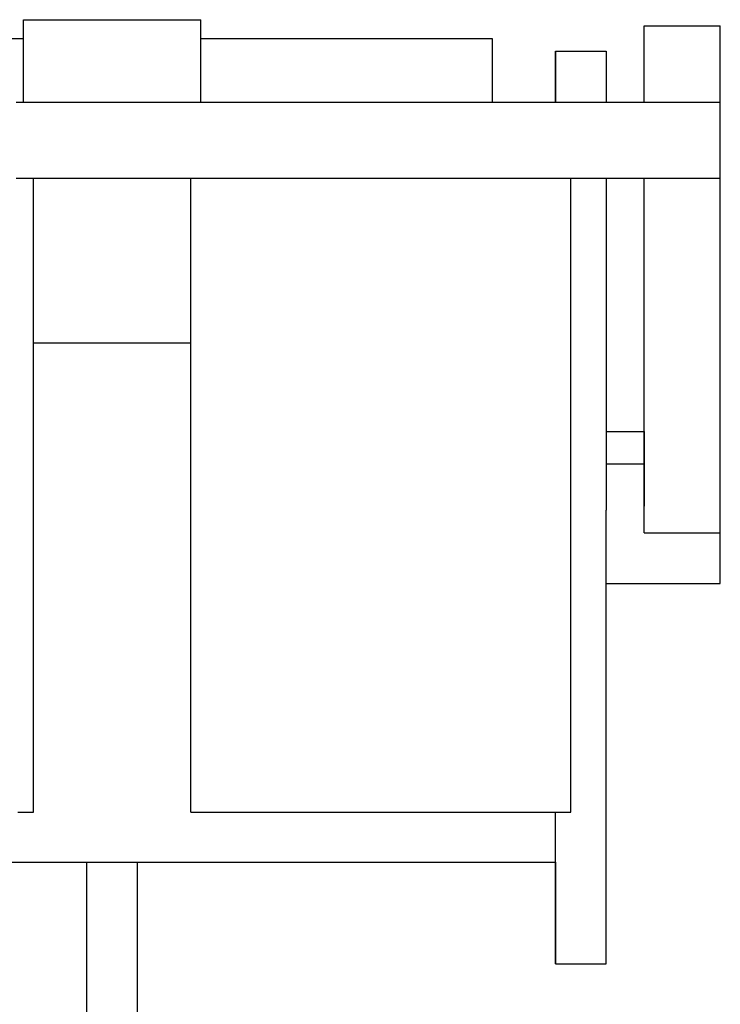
# Model space of a CAD drawing. Header units: millimetres. Extents: x -48 to 48, y -733 to -111.
# Tile 3 of 3: x -7 to 48, y -189 to -111. Entities that reach past the tile are written whole.
import ezdxf

# ---------------------------------------------------------------- set-up
doc = ezdxf.new("R2010")
doc.units = ezdxf.units.MM
doc.layers.add('VISIBLE', color=7, linetype='Continuous')

msp = doc.modelspace()

# ---------------------------------------------------------------- linework, layer by layer
at = {"layer": 'VISIBLE'}
for p, q in [((-6.996, -117.987), (-6.996, -111.488)), ((-6.996, -111.488), (-6.983, -111.488)), ((-6.996, -111.488), (-6.976, -111.488)), ((-6.983, -111.488), (-6.91, -111.488)), ((-6.976, -111.488), (-6.938, -111.488)), ((-6.938, -111.488), (-6.879, -111.488)), ((-6.91, -111.488), (-6.787, -111.488)), ((-6.879, -111.488), (-6.798, -111.488)), ((-6.798, -111.488), (-6.696, -111.488)), ((-6.787, -111.488), (-6.623, -111.488)), ((-6.696, -111.488), (-6.57, -111.487)), ((-6.623, -111.488), (-6.428, -111.488)), ((-6.57, -111.487), (-6.421, -111.487)), ((-6.428, -111.488), (-6.208, -111.488)), ((-6.421, -111.487), (-6.247, -111.487)), ((-6.247, -111.487), (-6.05, -111.487)), ((-6.208, -111.488), (-5.972, -111.488)), ((-6.05, -111.487), (-5.828, -111.487)), ((-5.972, -111.488), (-5.724, -111.488)), ((-5.828, -111.487), (-5.582, -111.487)), ((-5.724, -111.488), (-5.453, -111.488)), ((-5.582, -111.487), (-5.313, -111.487)), ((-5.453, -111.488), (-5.139, -111.488)), ((-5.313, -111.487), (-5.021, -111.487)), ((-5.139, -111.488), (-4.779, -111.488)), ((-5.021, -111.487), (-4.709, -111.487)), ((-4.779, -111.488), (-4.368, -111.488)), ((-4.709, -111.487), (-4.377, -111.487)), ((-4.377, -111.487), (-4.027, -111.487)), ((-4.368, -111.488), (-3.903, -111.488)), ((-4.027, -111.487), (-3.662, -111.487)), ((-3.903, -111.488), (-3.381, -111.488)), ((-3.662, -111.487), (-3.283, -111.487)), ((-3.381, -111.488), (-2.801, -111.488)), ((-3.283, -111.487), (-2.893, -111.487)), ((-2.893, -111.487), (-2.494, -111.487)), ((-2.801, -111.488), (-2.163, -111.489)), ((-2.494, -111.487), (-2.089, -111.487)), ((-2.163, -111.489), (-1.824, -111.489)), ((-2.089, -111.487), (-1.68, -111.487)), ((-1.824, -111.489), (-1.471, -111.489)), ((-1.68, -111.487), (-1.269, -111.487)), ((-1.471, -111.489), (-1.106, -111.489)), ((-1.269, -111.487), (-0.86, -111.487)), ((-1.106, -111.489), (-0.73, -111.489)), ((-0.86, -111.487), (-0.453, -111.487)), ((-0.73, -111.489), (-0.343, -111.489)), ((-0.453, -111.487), (-0.051, -111.487)), ((-0.343, -111.489), (0.051, -111.489)), ((-0.051, -111.487), (0.343, -111.487)), ((0.051, -111.489), (0.453, -111.489)), ((0.343, -111.487), (0.73, -111.487)), ((0.453, -111.489), (0.86, -111.489)), ((0.73, -111.487), (1.106, -111.487)), ((0.86, -111.489), (1.269, -111.489)), ((1.106, -111.487), (1.471, -111.487)), ((1.269, -111.489), (1.68, -111.489)), ((1.471, -111.487), (1.824, -111.487)), ((1.68, -111.489), (2.089, -111.489)), ((1.824, -111.487), (2.163, -111.487)), ((2.089, -111.489), (2.494, -111.488)), ((2.163, -111.487), (2.801, -111.487)), ((2.494, -111.488), (2.893, -111.488)), ((2.801, -111.487), (3.381, -111.487)), ((2.893, -111.488), (3.283, -111.488)), ((3.283, -111.488), (3.662, -111.488)), ((3.381, -111.487), (3.903, -111.487)), ((3.662, -111.488), (4.027, -111.488)), ((3.903, -111.487), (4.368, -111.487)), ((4.027, -111.488), (4.377, -111.488)), ((4.368, -111.487), (4.779, -111.487)), ((4.377, -111.488), (4.709, -111.488)), ((4.709, -111.488), (5.021, -111.488)), ((4.779, -111.487), (5.139, -111.487)), ((5.021, -111.488), (5.313, -111.488)), ((5.139, -111.487), (5.453, -111.487)), ((5.313, -111.488), (5.582, -111.488)), ((5.453, -111.487), (5.724, -111.487)), ((5.582, -111.488), (5.828, -111.488)), ((5.724, -111.487), (5.972, -111.487)), ((5.828, -111.488), (6.05, -111.488)), ((5.972, -111.487), (6.208, -111.487)), ((6.05, -111.488), (6.247, -111.488)), ((6.208, -111.487), (6.428, -111.487)), ((6.247, -111.488), (6.421, -111.488)), ((6.421, -111.488), (6.57, -111.488)), ((6.428, -111.487), (6.623, -111.487)), ((6.57, -111.488), (6.696, -111.488)), ((6.623, -111.487), (6.787, -111.488)), ((6.696, -111.488), (6.798, -111.488)), ((6.787, -111.488), (6.91, -111.488)), ((6.798, -111.488), (6.879, -111.488)), ((6.879, -111.488), (6.938, -111.488)), ((6.91, -111.488), (6.983, -111.488)), ((6.938, -111.488), (6.976, -111.488)), ((6.976, -111.488), (6.996, -111.488)), ((6.983, -111.488), (6.996, -111.488)), ((6.996, -117.987), (6.996, -111.488)), ((41.988, -117.984), (41.988, -111.968)), ((41.988, -111.968), (41.989, -111.971)), ((41.988, -111.968), (47.986, -111.968)), ((41.989, -117.984), (41.989, -111.971)), ((41.989, -111.971), (47.988, -111.971)), ((47.986, -111.968), (47.988, -111.971)), ((47.988, -117.987), (47.988, -111.971)), ((-29.994, -112.976), (-6.996, -112.976)), ((6.996, -112.976), (29.994, -112.976)), ((29.994, -112.976), (29.994, -112.976)), ((29.994, -112.976), (29.994, -112.99)), ((29.994, -112.99), (29.994, -113.041)), ((29.994, -113.041), (29.994, -113.127)), ((29.994, -113.127), (29.994, -113.244)), ((29.994, -113.244), (29.994, -113.39)), ((29.994, -113.39), (29.994, -113.563)), ((29.994, -113.563), (29.994, -113.76)), ((29.994, -113.76), (29.994, -113.979)), ((29.994, -113.979), (29.994, -114.216)), ((34.99, -114.044), (34.991, -113.992)), ((34.99, -114.127), (34.99, -114.044)), ((34.99, -114.241), (34.99, -114.127)), ((34.991, -113.992), (34.991, -113.97)), ((34.991, -113.97), (34.991, -113.977)), ((34.991, -113.97), (38.989, -113.97)), ((34.991, -113.977), (34.991, -114.013)), ((34.991, -114.013), (34.991, -114.076)), ((34.991, -114.076), (34.991, -114.166)), ((34.991, -114.166), (34.991, -114.281)), ((38.989, -113.97), (38.989, -113.97)), ((38.989, -113.97), (38.99, -113.977)), ((38.99, -113.977), (38.99, -114.013)), ((38.99, -114.013), (38.99, -114.076)), ((38.99, -114.076), (38.99, -114.166)), ((38.99, -114.166), (38.99, -114.281)), ((29.994, -114.216), (29.994, -114.469)), ((29.994, -114.469), (29.994, -114.736)), ((29.994, -114.736), (29.994, -115.015)), ((34.99, -114.387), (34.99, -114.241)), ((34.99, -114.565), (34.99, -114.387)), ((34.99, -114.776), (34.99, -114.565)), ((34.99, -115.02), (34.99, -114.776)), ((34.991, -114.281), (34.991, -114.422)), ((34.991, -114.422), (34.991, -114.586)), ((34.991, -114.586), (34.991, -114.774)), ((34.991, -114.774), (34.991, -114.983)), ((38.99, -114.281), (38.99, -114.422)), ((38.99, -114.422), (38.99, -114.586)), ((38.99, -114.586), (38.99, -114.774)), ((38.99, -114.774), (38.99, -114.983)), ((29.994, -115.015), (29.994, -115.303)), ((29.994, -115.303), (29.994, -115.599)), ((29.994, -115.599), (29.994, -115.902)), ((34.99, -115.298), (34.99, -115.02)), ((34.99, -115.609), (34.99, -115.298)), ((34.99, -115.953), (34.99, -115.609)), ((34.991, -114.983), (34.991, -115.213)), ((34.991, -115.213), (34.991, -115.463)), ((34.991, -115.463), (34.991, -115.732)), ((38.99, -114.983), (38.99, -115.213)), ((38.99, -115.213), (38.99, -115.463)), ((38.99, -115.463), (38.99, -115.732)), ((29.994, -115.902), (29.994, -116.208)), ((29.994, -116.208), (29.994, -116.518)), ((34.99, -116.331), (34.99, -115.953)), ((34.99, -116.742), (34.99, -116.331)), ((34.991, -115.732), (34.991, -116.019)), ((34.991, -116.019), (34.991, -116.323)), ((34.991, -116.323), (34.991, -116.643)), ((38.99, -115.732), (38.99, -116.019)), ((38.99, -116.019), (38.99, -116.323)), ((38.99, -116.323), (38.99, -116.643)), ((29.994, -116.518), (29.994, -116.829)), ((29.994, -116.829), (29.994, -117.453)), ((34.99, -117.186), (34.99, -116.742)), ((34.99, -117.663), (34.99, -117.186)), ((34.991, -116.643), (34.991, -116.978)), ((34.991, -116.978), (34.991, -117.327)), ((38.99, -116.643), (38.99, -116.978)), ((38.99, -116.978), (38.99, -117.327)), ((-7.584, -117.993), (-6.303, -117.993)), ((-7.298, -117.981), (-6.996, -117.981)), ((-6.996, -117.987), (-6.983, -117.987)), ((-6.996, -117.987), (-6.996, -117.987)), ((-6.983, -117.987), (-6.91, -117.987)), ((-6.91, -117.987), (-6.787, -117.987)), ((-6.787, -117.987), (-6.623, -117.987)), ((-6.623, -117.987), (-6.428, -117.987)), ((-6.428, -117.987), (-6.208, -117.987)), ((-6.303, -117.993), (-5.004, -117.993)), ((-6.208, -117.987), (-5.972, -117.987)), ((-5.972, -117.987), (-5.724, -117.987)), ((-5.724, -117.987), (-5.453, -117.988)), ((-5.453, -117.988), (-5.139, -117.988)), ((-5.139, -117.988), (-4.779, -117.988)), ((-5.004, -117.993), (-3.688, -117.993)), ((-4.779, -117.988), (-4.368, -117.988)), ((-4.368, -117.988), (-3.903, -117.988)), ((-3.903, -117.988), (-3.381, -117.988)), ((-3.688, -117.993), (-2.355, -117.993)), ((-3.381, -117.988), (-2.801, -117.988)), ((-2.801, -117.988), (-2.163, -117.988)), ((-2.355, -117.993), (-1.008, -117.993)), ((-2.163, -117.988), (-1.824, -117.988)), ((-1.824, -117.988), (-1.471, -117.988)), ((-1.471, -117.988), (-1.106, -117.988)), ((-1.106, -117.988), (-0.73, -117.988)), ((-1.008, -117.993), (0.352, -117.993)), ((-0.73, -117.988), (-0.343, -117.988)), ((-0.343, -117.988), (0.051, -117.988)), ((0.051, -117.988), (0.453, -117.988)), ((0.352, -117.993), (1.724, -117.993)), ((0.453, -117.988), (0.86, -117.988)), ((0.86, -117.988), (1.269, -117.988)), ((1.269, -117.988), (1.68, -117.988)), ((1.68, -117.988), (2.089, -117.988)), ((1.724, -117.993), (3.106, -117.993)), ((2.089, -117.988), (2.494, -117.988)), ((2.494, -117.988), (2.893, -117.988)), ((2.893, -117.988), (3.283, -117.988)), ((3.106, -117.993), (4.497, -117.993)), ((3.283, -117.988), (3.662, -117.988)), ((3.662, -117.988), (4.027, -117.988)), ((4.027, -117.988), (4.377, -117.988)), ((4.377, -117.988), (4.709, -117.988)), ((4.497, -117.993), (5.896, -117.993)), ((4.709, -117.988), (5.021, -117.988)), ((5.021, -117.988), (5.313, -117.988)), ((5.313, -117.988), (5.582, -117.988)), ((5.582, -117.988), (5.828, -117.987)), ((5.828, -117.987), (6.05, -117.987)), ((5.896, -117.993), (7.299, -117.993)), ((6.05, -117.987), (6.247, -117.987)), ((6.247, -117.987), (6.421, -117.987)), ((6.421, -117.987), (6.57, -117.987)), ((6.57, -117.987), (6.696, -117.987)), ((6.696, -117.987), (6.798, -117.987)), ((6.798, -117.987), (6.879, -117.987)), ((6.879, -117.987), (6.938, -117.987)), ((6.938, -117.987), (6.976, -117.987)), ((6.976, -117.987), (6.996, -117.987)), ((6.996, -117.981), (7.583, -117.981)), ((6.996, -117.987), (6.996, -117.987)), ((7.299, -117.993), (8.705, -117.993)), ((7.583, -117.981), (8.844, -117.981)), ((8.705, -117.993), (10.114, -117.993)), ((8.844, -117.981), (10.085, -117.981)), ((10.085, -117.981), (11.305, -117.982)), ((10.114, -117.993), (11.521, -117.993)), ((11.305, -117.982), (12.504, -117.982)), ((11.521, -117.993), (12.926, -117.992)), ((12.504, -117.982), (13.679, -117.982)), ((12.926, -117.992), (14.326, -117.992)), ((13.679, -117.982), (14.832, -117.982)), ((14.326, -117.992), (15.72, -117.992)), ((14.832, -117.982), (15.961, -117.982)), ((15.72, -117.992), (17.105, -117.992)), ((15.961, -117.982), (17.067, -117.982)), ((17.067, -117.982), (18.148, -117.982)), ((17.105, -117.992), (18.479, -117.992)), ((18.148, -117.982), (19.204, -117.982)), ((18.479, -117.992), (19.84, -117.992)), ((19.204, -117.982), (20.236, -117.982)), ((19.84, -117.992), (21.186, -117.992)), ((20.236, -117.982), (21.243, -117.982)), ((21.186, -117.992), (22.515, -117.992)), ((21.243, -117.982), (22.225, -117.982)), ((22.225, -117.982), (23.181, -117.982)), ((22.515, -117.992), (23.824, -117.992)), ((23.181, -117.982), (24.113, -117.982)), ((23.824, -117.992), (25.113, -117.992)), ((24.113, -117.982), (25.02, -117.982)), ((25.02, -117.982), (25.902, -117.982)), ((25.113, -117.992), (26.378, -117.992)), ((25.902, -117.982), (26.76, -117.982)), ((26.378, -117.992), (27.618, -117.992)), ((26.76, -117.982), (27.593, -117.982)), ((27.593, -117.982), (28.403, -117.982)), ((27.618, -117.992), (28.83, -117.992)), ((28.403, -117.982), (29.188, -117.983)), ((28.83, -117.992), (30.015, -117.991)), ((29.188, -117.983), (29.949, -117.983)), ((29.949, -117.983), (30.688, -117.983)), ((29.994, -117.453), (29.994, -117.983)), ((30.015, -117.991), (31.168, -117.991)), ((30.688, -117.983), (31.404, -117.983)), ((31.168, -117.991), (32.29, -117.991)), ((31.404, -117.983), (32.097, -117.983)), ((32.097, -117.983), (32.768, -117.983)), ((32.29, -117.991), (33.379, -117.991)), ((32.768, -117.983), (33.417, -117.983)), ((33.379, -117.991), (34.432, -117.991)), ((33.417, -117.983), (34.045, -117.983)), ((34.045, -117.983), (34.652, -117.983)), ((34.432, -117.991), (35.45, -117.991)), ((34.652, -117.983), (35.239, -117.983)), ((34.99, -117.983), (34.99, -117.663)), ((34.991, -117.327), (34.991, -117.689)), ((34.991, -117.689), (34.991, -117.983)), ((35.239, -117.983), (36.353, -117.983)), ((35.45, -117.991), (36.43, -117.991)), ((36.353, -117.983), (37.391, -117.983)), ((36.43, -117.991), (37.372, -117.991)), ((37.372, -117.991), (38.276, -117.99)), ((37.391, -117.983), (38.356, -117.984)), ((38.276, -117.99), (39.139, -117.99)), ((38.356, -117.984), (39.252, -117.984)), ((38.99, -117.327), (38.99, -117.689)), ((38.99, -117.689), (38.99, -117.984)), ((39.139, -117.99), (39.962, -117.99)), ((39.252, -117.984), (40.109, -117.984)), ((39.962, -117.99), (40.744, -117.99)), ((40.109, -117.984), (40.951, -117.984)), ((40.744, -117.99), (41.484, -117.99)), ((40.951, -117.984), (41.773, -117.984)), ((41.484, -117.99), (42.183, -117.99)), ((41.773, -117.984), (42.571, -117.984)), ((42.183, -117.99), (42.841, -117.99)), ((42.571, -117.984), (42.959, -117.984)), ((42.841, -117.99), (43.456, -117.989)), ((42.959, -117.984), (43.34, -117.985)), ((43.34, -117.985), (43.712, -117.985)), ((43.456, -117.989), (44.03, -117.989)), ((43.712, -117.985), (44.075, -117.985)), ((44.03, -117.989), (44.563, -117.989)), ((44.075, -117.985), (44.427, -117.985)), ((44.427, -117.985), (44.768, -117.985)), ((44.563, -117.989), (45.054, -117.989)), ((44.768, -117.985), (45.098, -117.985)), ((45.054, -117.989), (45.505, -117.989)), ((45.098, -117.985), (45.415, -117.985)), ((45.415, -117.985), (45.719, -117.985)), ((45.505, -117.989), (45.915, -117.989)), ((45.719, -117.985), (46.008, -117.985)), ((45.915, -117.989), (46.286, -117.989)), ((46.008, -117.985), (46.282, -117.986)), ((46.282, -117.986), (46.539, -117.986)), ((46.286, -117.989), (46.618, -117.988)), ((46.539, -117.986), (46.779, -117.986)), ((46.618, -117.988), (46.912, -117.988)), ((46.779, -117.986), (47.001, -117.986)), ((46.912, -117.988), (47.168, -117.988)), ((47.001, -117.986), (47.203, -117.986)), ((47.168, -117.988), (47.388, -117.988)), ((47.203, -117.986), (47.385, -117.986)), ((47.385, -117.986), (47.546, -117.986)), ((47.388, -117.988), (47.572, -117.988)), ((47.546, -117.986), (47.683, -117.986)), ((47.572, -117.988), (47.722, -117.988)), ((47.683, -117.986), (47.797, -117.987)), ((47.722, -117.988), (47.837, -117.987)), ((47.797, -117.987), (47.887, -117.987)), ((47.837, -117.987), (47.921, -117.987)), ((47.887, -117.987), (47.95, -117.987)), ((47.921, -117.987), (47.973, -117.987)), ((47.95, -117.987), (47.986, -117.987)), ((47.973, -117.987), (47.994, -117.987)), ((47.986, -117.987), (47.994, -117.987)), ((47.994, -123.986), (47.994, -117.987)), ((-7.584, -123.992), (-6.303, -123.992)), ((-6.303, -123.992), (-5.004, -123.992)), ((-6.202, -173.977), (-6.202, -123.992)), ((-6.202, -173.985), (-6.202, -123.992)), ((-5.004, -123.992), (-3.688, -123.992)), ((-3.688, -123.992), (-2.355, -123.992)), ((-2.355, -123.992), (-1.008, -123.992)), ((-1.008, -123.992), (0.352, -123.992)), ((0.352, -123.992), (1.724, -123.992)), ((1.724, -123.992), (3.106, -123.992)), ((3.106, -123.992), (4.497, -123.992)), ((4.497, -123.992), (5.896, -123.992)), ((5.896, -123.992), (7.299, -123.992)), ((6.202, -173.985), (6.202, -123.992)), ((6.202, -173.977), (6.202, -123.992)), ((7.299, -123.992), (8.705, -123.992)), ((8.705, -123.992), (10.114, -123.992)), ((10.114, -123.992), (11.521, -123.992)), ((11.521, -123.992), (12.926, -123.992)), ((12.926, -123.992), (14.326, -123.992)), ((14.326, -123.992), (15.72, -123.992)), ((15.72, -123.992), (17.105, -123.992)), ((17.105, -123.992), (18.479, -123.992)), ((18.479, -123.992), (19.84, -123.992)), ((19.84, -123.992), (21.186, -123.992)), ((21.186, -123.992), (22.515, -123.992)), ((22.515, -123.992), (23.824, -123.992)), ((23.824, -123.992), (25.113, -123.991)), ((25.113, -123.991), (26.378, -123.991)), ((26.378, -123.991), (27.618, -123.991)), ((27.618, -123.991), (28.83, -123.991)), ((28.83, -123.991), (30.015, -123.991)), ((30.015, -123.991), (31.168, -123.991)), ((31.168, -123.991), (32.29, -123.991)), ((32.29, -123.991), (33.379, -123.991)), ((33.379, -123.991), (34.432, -123.991)), ((34.432, -123.991), (35.45, -123.99)), ((35.45, -123.99), (36.43, -123.99)), ((36.194, -173.985), (36.194, -123.99)), ((36.43, -123.99), (37.372, -123.99)), ((37.372, -123.99), (38.276, -123.99)), ((38.276, -123.99), (39.139, -123.99)), ((38.99, -123.99), (38.99, -124.596)), ((39.139, -123.99), (39.962, -123.99)), ((39.962, -123.99), (40.744, -123.99)), ((40.744, -123.99), (41.484, -123.989)), ((41.484, -123.989), (42.183, -123.989)), ((41.988, -143.968), (41.988, -123.989)), ((41.989, -151.961), (41.989, -123.989)), ((42.183, -123.989), (42.841, -123.989)), ((42.841, -123.989), (43.456, -123.989)), ((43.456, -123.989), (44.03, -123.989)), ((44.03, -123.989), (44.563, -123.989)), ((44.563, -123.989), (45.054, -123.988)), ((45.054, -123.988), (45.505, -123.988)), ((45.505, -123.988), (45.915, -123.988)), ((45.915, -123.988), (46.286, -123.988)), ((46.286, -123.988), (46.618, -123.988)), ((46.618, -123.988), (46.912, -123.988)), ((46.912, -123.988), (47.168, -123.987)), ((47.168, -123.987), (47.388, -123.987)), ((47.388, -123.987), (47.572, -123.987)), ((47.572, -123.987), (47.722, -123.987)), ((47.722, -123.987), (47.837, -123.987)), ((47.837, -123.987), (47.921, -123.987)), ((47.921, -123.987), (47.973, -123.987)), ((47.973, -123.987), (47.994, -123.986)), ((47.988, -151.961), (47.988, -123.986)), ((47.994, -123.986), (47.994, -123.986)), ((38.99, -124.596), (38.991, -125.53)), ((38.991, -125.53), (38.991, -126.466)), ((38.991, -126.466), (38.991, -127.4)), ((38.991, -127.4), (38.991, -128.33)), ((38.991, -128.33), (38.991, -129.254)), ((38.991, -129.254), (38.991, -130.199)), ((38.991, -130.199), (38.991, -131.195)), ((38.991, -131.195), (38.991, -132.243)), ((38.991, -132.243), (38.991, -133.345)), ((38.991, -133.345), (38.991, -134.504)), ((38.991, -134.504), (38.991, -135.719)), ((38.991, -135.719), (38.991, -136.993)), ((-6.202, -136.97), (6.202, -136.97)), ((38.991, -136.993), (38.991, -138.325)), ((38.991, -138.325), (38.991, -139.718)), ((38.991, -139.718), (38.991, -141.169)), ((38.991, -141.169), (38.991, -141.917)), ((38.991, -141.917), (38.991, -142.68)), ((38.991, -142.68), (38.991, -143.457)), ((38.991, -143.457), (38.991, -144.248)), ((38.991, -143.968), (41.989, -143.968)), ((38.991, -144.248), (38.991, -145.054)), ((41.989, -143.968), (41.989, -143.968)), ((41.989, -143.968), (41.989, -143.97)), ((41.989, -143.97), (41.989, -144.034)), ((41.989, -144.034), (41.989, -144.151)), ((41.989, -144.151), (41.989, -144.316)), ((41.989, -144.316), (41.989, -144.521)), ((38.991, -145.054), (38.991, -145.873)), ((41.989, -144.521), (41.989, -144.759)), ((41.989, -144.759), (41.989, -145.021)), ((41.989, -145.021), (41.989, -145.303)), ((38.991, -145.873), (38.991, -146.706)), ((41.989, -145.303), (41.989, -145.597)), ((41.989, -145.597), (41.989, -145.899)), ((41.989, -145.899), (41.989, -146.204)), ((38.991, -146.509), (41.989, -146.509)), ((38.991, -146.509), (41.989, -146.509)), ((38.991, -146.706), (38.991, -147.552)), ((41.989, -146.204), (41.989, -146.509)), ((41.989, -146.509), (41.989, -146.797)), ((38.991, -147.552), (38.991, -148.411)), ((41.989, -146.797), (41.989, -147.101)), ((41.989, -147.101), (41.989, -147.417)), ((41.989, -147.417), (41.989, -147.745)), ((41.989, -147.745), (41.989, -148.083)), ((41.989, -148.083), (41.989, -148.43)), ((38.991, -148.411), (38.991, -149.282)), ((41.989, -148.43), (41.989, -148.784)), ((41.989, -148.784), (41.989, -149.143)), ((38.991, -149.282), (38.991, -150.165)), ((41.989, -149.143), (41.989, -149.505)), ((41.989, -149.505), (41.989, -149.868)), ((41.989, -150.23), (41.989, -149.868)), ((38.991, -151.059), (38.991, -150.165)), ((41.989, -150.589), (41.989, -150.23)), ((41.989, -150.943), (41.989, -150.589)), ((38.991, -151.963), (38.991, -151.059)), ((41.989, -151.291), (41.989, -150.943)), ((41.989, -151.63), (41.989, -151.291)), ((38.991, -152.878), (38.991, -151.963)), ((41.989, -151.96), (41.989, -151.63)), ((41.989, -151.96), (41.989, -151.961)), ((41.989, -151.961), (47.988, -151.961)), ((47.987, -152.276), (47.987, -151.961)), ((38.991, -153.801), (38.991, -152.878)), ((47.987, -152.595), (47.987, -152.276)), ((47.987, -152.914), (47.987, -152.595)), ((47.987, -153.232), (47.987, -152.914)), ((47.987, -153.547), (47.987, -153.232)), ((47.987, -153.854), (47.987, -153.547)), ((38.991, -154.733), (38.991, -153.801)), ((47.987, -154.153), (47.987, -153.854)), ((47.987, -154.438), (47.987, -154.153)), ((47.987, -154.708), (47.987, -154.438)), ((38.991, -155.672), (38.991, -154.733)), ((47.987, -154.958), (47.987, -154.708)), ((47.987, -155.187), (47.987, -154.958)), ((47.987, -155.39), (47.987, -155.187)), ((38.991, -156.618), (38.991, -155.672)), ((38.991, -155.957), (47.987, -155.957)), ((47.987, -155.565), (47.987, -155.39)), ((47.987, -155.71), (47.987, -155.565)), ((47.987, -155.823), (47.987, -155.71)), ((47.987, -155.902), (47.987, -155.823)), ((47.987, -155.947), (47.987, -155.902)), ((47.987, -155.957), (47.987, -155.947)), ((47.987, -155.957), (47.987, -155.957)), ((38.991, -157.57), (38.991, -156.618)), ((38.991, -158.525), (38.991, -157.57)), ((38.991, -159.485), (38.991, -158.525)), ((38.991, -160.446), (38.991, -159.485)), ((38.991, -161.409), (38.991, -160.446)), ((38.991, -162.371), (38.991, -161.409)), ((38.991, -163.332), (38.991, -162.371)), ((38.991, -164.29), (38.991, -163.332)), ((38.991, -165.244), (38.991, -164.29)), ((38.991, -166.192), (38.991, -165.244)), ((38.991, -167.133), (38.991, -166.192)), ((38.991, -168.065), (38.991, -167.133)), ((38.991, -168.988), (38.991, -168.065)), ((38.991, -169.898), (38.991, -168.988)), ((38.991, -170.796), (38.991, -169.898)), ((38.991, -171.679), (38.991, -170.796)), ((38.991, -172.547), (38.991, -171.679)), ((38.991, -173.396), (38.991, -172.547)), ((38.991, -174.227), (38.991, -173.396)), ((-7.439, -173.986), (-7.119, -173.985)), ((-7.119, -173.985), (-6.85, -173.985)), ((-6.85, -173.985), (-6.63, -173.985)), ((-6.63, -173.985), (-6.458, -173.985)), ((-6.458, -173.985), (-6.332, -173.985)), ((-6.332, -173.985), (-6.249, -173.985)), ((-6.249, -173.985), (-6.206, -173.985)), ((-6.206, -173.985), (-6.202, -173.985)), ((-6.202, -173.977), (-6.202, -173.977)), ((-6.202, -173.977), (-6.202, -173.977)), ((-6.202, -173.985), (-6.202, -173.985)), ((6.202, -173.977), (6.202, -173.977)), ((6.202, -173.977), (6.202, -173.977)), ((6.202, -173.985), (6.202, -173.985)), ((6.202, -173.985), (6.233, -173.985)), ((6.233, -173.985), (6.297, -173.985)), ((6.297, -173.985), (6.39, -173.985)), ((6.39, -173.985), (6.51, -173.985)), ((6.51, -173.985), (6.654, -173.985)), ((6.654, -173.985), (6.82, -173.985)), ((6.82, -173.985), (7.005, -173.985)), ((7.005, -173.985), (7.208, -173.985)), ((7.208, -173.985), (7.424, -173.986)), ((7.424, -173.986), (7.654, -173.986)), ((7.654, -173.986), (7.894, -173.986)), ((7.894, -173.986), (8.144, -173.986)), ((8.144, -173.986), (8.401, -173.986)), ((8.401, -173.986), (8.664, -173.986)), ((8.664, -173.986), (8.931, -173.986)), ((8.931, -173.986), (9.211, -173.986)), ((9.211, -173.986), (9.513, -173.986)), ((9.513, -173.986), (9.837, -173.986)), ((9.837, -173.986), (10.185, -173.986)), ((10.185, -173.986), (10.559, -173.986)), ((10.559, -173.986), (10.958, -173.986)), ((10.958, -173.986), (11.384, -173.987)), ((11.384, -173.987), (11.838, -173.987)), ((11.838, -173.987), (12.322, -173.987)), ((12.322, -173.987), (12.835, -173.987)), ((12.835, -173.987), (13.379, -173.987)), ((13.379, -173.987), (13.954, -173.987)), ((13.954, -173.987), (14.56, -173.987)), ((14.56, -173.987), (15.197, -173.987)), ((15.197, -173.987), (15.865, -173.987)), ((15.865, -173.987), (16.563, -173.987)), ((16.563, -173.987), (17.291, -173.987)), ((17.291, -173.987), (18.047, -173.987)), ((18.047, -173.987), (18.829, -173.987)), ((18.829, -173.987), (19.635, -173.987)), ((19.635, -173.987), (20.462, -173.987)), ((20.462, -173.987), (21.308, -173.987)), ((21.308, -173.987), (22.169, -173.987)), ((22.169, -173.987), (23.041, -173.987)), ((23.041, -173.987), (23.919, -173.987)), ((23.919, -173.987), (24.799, -173.987)), ((24.799, -173.987), (25.675, -173.987)), ((25.675, -173.987), (26.544, -173.987)), ((26.544, -173.987), (27.398, -173.987)), ((27.398, -173.987), (28.234, -173.987)), ((28.234, -173.987), (29.046, -173.987)), ((29.046, -173.987), (29.829, -173.987)), ((29.829, -173.987), (30.578, -173.987)), ((30.578, -173.987), (31.289, -173.986)), ((31.289, -173.986), (31.958, -173.986)), ((31.958, -173.986), (32.583, -173.986)), ((32.583, -173.986), (33.159, -173.986)), ((33.159, -173.986), (33.686, -173.986)), ((33.686, -173.986), (34.162, -173.986)), ((34.162, -173.986), (34.586, -173.986)), ((34.586, -173.986), (34.958, -173.986)), ((34.958, -173.986), (35.278, -173.985)), ((34.991, -174.227), (34.991, -173.986)), ((34.991, -174.262), (34.991, -173.986)), ((34.991, -175.037), (34.991, -174.227)), ((34.991, -174.683), (34.991, -174.262)), ((34.991, -175.079), (34.991, -174.683)), ((35.278, -173.985), (35.547, -173.985)), ((35.547, -173.985), (35.766, -173.985)), ((35.766, -173.985), (35.938, -173.985)), ((35.938, -173.985), (36.065, -173.985)), ((36.065, -173.985), (36.148, -173.985)), ((36.148, -173.985), (36.19, -173.985)), ((36.19, -173.985), (36.194, -173.985)), ((36.194, -173.985), (36.194, -173.985)), ((38.99, -175.037), (38.991, -174.227)), ((34.991, -175.826), (34.991, -175.037)), ((34.991, -175.45), (34.991, -175.079)), ((34.991, -175.796), (34.991, -175.45)), ((38.99, -175.826), (38.99, -175.037)), ((34.991, -176.116), (34.991, -175.796)), ((34.991, -176.591), (34.991, -175.826)), ((34.991, -176.41), (34.991, -176.116)), ((38.99, -176.591), (38.99, -175.826)), ((34.991, -176.677), (34.991, -176.41)), ((34.991, -177.333), (34.991, -176.591)), ((34.991, -176.919), (34.991, -176.677)), ((34.991, -177.135), (34.991, -176.919)), ((38.99, -177.333), (38.99, -176.591)), ((34.991, -177.325), (34.991, -177.135)), ((34.991, -177.489), (34.991, -177.325)), ((34.991, -178.048), (34.991, -177.333)), ((34.991, -177.627), (34.991, -177.489)), ((34.991, -177.741), (34.991, -177.627)), ((34.991, -177.829), (34.991, -177.741)), ((34.991, -177.894), (34.991, -177.829)), ((38.99, -178.048), (38.99, -177.333)), ((-34.991, -177.951), (34.991, -177.951)), ((-1.999, -537.855), (-1.999, -177.952)), ((-1.999, -177.952), (-1.995, -177.952)), ((-1.999, -177.952), (-1.982, -177.952)), ((-1.995, -177.952), (-1.974, -177.952)), ((-1.982, -177.952), (-1.942, -177.952)), ((-1.974, -177.952), (-1.892, -177.952)), ((-1.942, -177.952), (-1.877, -177.952)), ((-1.892, -177.952), (-1.774, -177.952)), ((-1.877, -177.952), (-1.785, -177.952)), ((-1.785, -177.952), (-1.665, -177.952)), ((-1.774, -177.952), (-1.635, -177.952)), ((-1.665, -177.952), (-1.518, -177.952)), ((-1.635, -177.952), (-1.468, -177.952)), ((-1.518, -177.952), (-1.345, -177.952)), ((-1.468, -177.952), (-1.248, -177.952)), ((-1.345, -177.952), (-1.15, -177.952)), ((-1.248, -177.952), (-0.966, -177.952)), ((-1.15, -177.952), (-0.938, -177.952)), ((-0.966, -177.952), (-0.8, -177.952)), ((-0.938, -177.952), (-0.713, -177.952)), ((-0.8, -177.952), (-0.618, -177.952)), ((-0.713, -177.952), (-0.48, -177.952)), ((-0.618, -177.952), (-0.42, -177.952)), ((-0.48, -177.952), (-0.246, -177.952)), ((-0.42, -177.952), (-0.208, -177.952)), ((-0.246, -177.952), (-0.015, -177.952)), ((-0.208, -177.952), (0.015, -177.952)), ((-0.015, -177.952), (0.208, -177.952)), ((0.015, -177.952), (0.246, -177.952)), ((0.208, -177.952), (0.42, -177.952)), ((0.246, -177.952), (0.48, -177.952)), ((0.42, -177.952), (0.618, -177.952)), ((0.48, -177.952), (0.713, -177.952)), ((0.618, -177.952), (0.8, -177.952)), ((0.713, -177.952), (0.938, -177.952)), ((0.8, -177.952), (0.966, -177.952)), ((0.938, -177.952), (1.151, -177.952)), ((0.966, -177.952), (1.248, -177.952)), ((1.151, -177.952), (1.345, -177.952)), ((1.248, -177.952), (1.468, -177.952)), ((1.345, -177.952), (1.518, -177.952)), ((1.468, -177.952), (1.635, -177.952)), ((1.518, -177.952), (1.665, -177.952)), ((1.635, -177.952), (1.774, -177.952)), ((1.665, -177.952), (1.785, -177.952)), ((1.774, -177.952), (1.892, -177.952)), ((1.785, -177.952), (1.877, -177.952)), ((1.877, -177.952), (1.942, -177.952)), ((1.892, -177.952), (1.974, -177.952)), ((1.942, -177.952), (1.982, -177.952)), ((1.974, -177.952), (1.995, -177.952)), ((1.982, -177.952), (1.999, -177.952)), ((1.995, -177.952), (1.999, -177.952)), ((1.999, -537.855), (1.999, -177.952)), ((34.99, -177.951), (34.99, -178.078)), ((34.99, -178.078), (34.99, -178.967)), ((34.991, -177.934), (34.991, -177.894)), ((34.991, -177.951), (34.991, -177.934)), ((34.991, -177.951), (34.991, -177.951)), ((34.991, -177.951), (34.991, -177.951)), ((34.991, -178.737), (34.991, -178.048)), ((38.99, -178.737), (38.99, -178.048)), ((34.99, -178.967), (34.99, -179.832)), ((34.991, -179.399), (34.991, -178.737)), ((34.991, -180.031), (34.991, -179.399)), ((38.99, -179.399), (38.99, -178.737)), ((38.99, -180.031), (38.99, -179.399)), ((34.99, -179.832), (34.99, -180.254)), ((34.991, -180.634), (34.991, -180.031)), ((38.99, -180.634), (38.99, -180.031)), ((34.99, -180.254), (34.99, -180.669)), ((34.99, -180.669), (34.99, -181.074)), ((34.991, -181.206), (34.991, -180.634)), ((38.99, -181.206), (38.99, -180.634)), ((34.99, -181.074), (34.99, -181.47)), ((34.99, -181.47), (34.99, -181.855)), ((34.991, -181.747), (34.991, -181.206)), ((38.99, -181.747), (38.99, -181.206)), ((34.99, -181.855), (34.99, -182.229)), ((34.99, -182.229), (34.99, -182.591)), ((34.991, -182.257), (34.991, -181.747)), ((34.991, -182.734), (34.991, -182.257)), ((38.99, -182.257), (38.99, -181.747)), ((38.99, -182.734), (38.99, -182.257)), ((34.99, -182.591), (34.99, -182.94)), ((34.99, -182.94), (34.99, -183.275)), ((34.99, -183.275), (34.99, -183.595)), ((34.991, -183.178), (34.991, -182.734)), ((34.991, -183.589), (34.991, -183.178)), ((38.99, -183.178), (38.99, -182.734)), ((38.99, -183.589), (38.99, -183.178)), ((34.99, -183.595), (34.99, -183.899)), ((34.99, -183.899), (34.99, -184.186)), ((34.991, -183.967), (34.991, -183.589)), ((34.991, -184.311), (34.991, -183.967)), ((38.99, -183.967), (38.99, -183.589)), ((38.99, -184.311), (38.99, -183.967)), ((34.99, -184.186), (34.99, -184.455)), ((34.99, -184.455), (34.99, -184.705)), ((34.99, -184.705), (34.99, -184.935)), ((34.991, -184.622), (34.991, -184.311)), ((34.991, -184.899), (34.991, -184.622)), ((38.99, -184.622), (38.99, -184.311)), ((38.99, -184.899), (38.99, -184.622)), ((34.99, -184.935), (34.99, -185.145)), ((34.99, -185.145), (34.99, -185.332)), ((34.99, -185.332), (34.99, -185.497)), ((34.99, -185.497), (34.99, -185.637)), ((34.991, -185.143), (34.991, -184.899)), ((34.991, -185.354), (34.991, -185.143)), ((34.991, -185.532), (34.991, -185.354)), ((34.991, -185.678), (34.991, -185.532)), ((38.99, -185.143), (38.99, -184.899)), ((38.99, -185.354), (38.99, -185.143)), ((38.99, -185.532), (38.99, -185.354)), ((38.99, -185.678), (38.99, -185.532)), ((34.99, -185.637), (34.99, -185.753)), ((34.99, -185.753), (34.99, -185.843)), ((34.99, -185.843), (34.99, -185.906)), ((34.99, -185.906), (34.991, -185.942)), ((34.991, -185.792), (34.991, -185.678)), ((34.991, -185.875), (34.991, -185.792)), ((34.991, -185.927), (34.991, -185.875)), ((34.991, -185.949), (34.991, -185.927)), ((34.991, -185.942), (34.991, -185.949)), ((34.991, -185.949), (38.989, -185.949)), ((38.989, -185.949), (38.99, -185.927)), ((38.989, -185.949), (38.989, -185.949)), ((38.99, -185.792), (38.99, -185.678)), ((38.99, -185.875), (38.99, -185.792)), ((38.99, -185.927), (38.99, -185.875))]:
    msp.add_line(p, q, dxfattribs=at)

doc.saveas('drawing.dxf')
